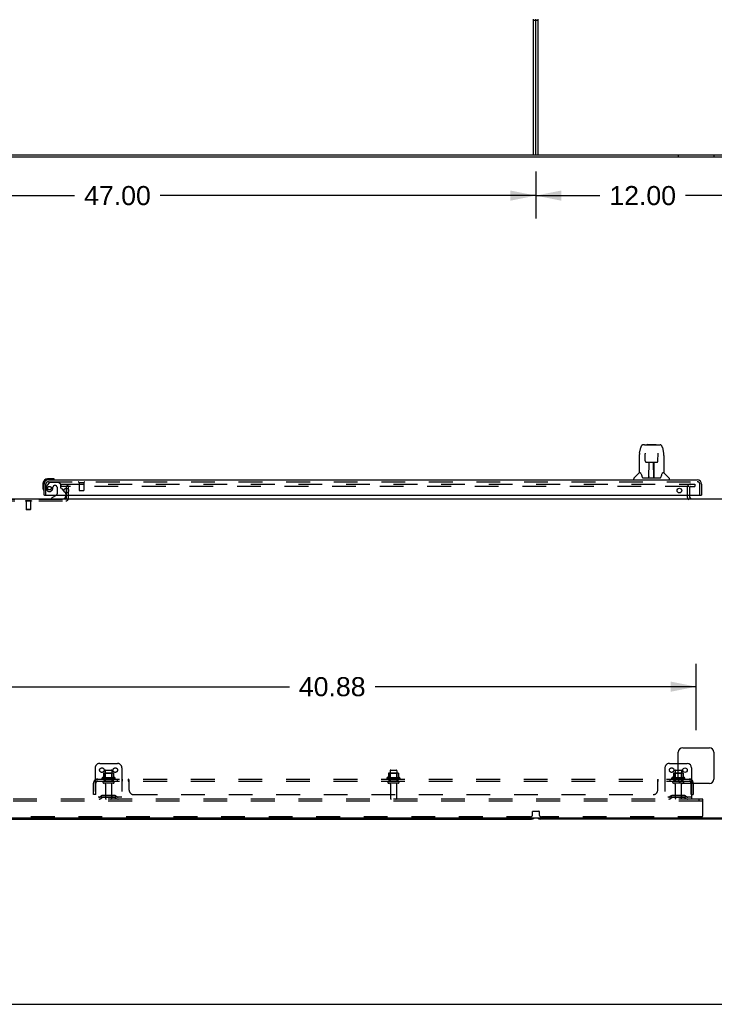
# Model space of a CAD drawing. Header units: inches. Extents: x 0 to 243, y 0 to 157.
# Tile 14 of 28: x 154 to 193, y 0 to 55. Entities that reach past the tile are written whole.
import ezdxf

# ---------------------------------------------------------------- set-up
doc = ezdxf.new("R2010")
doc.units = ezdxf.units.IN
doc.header["$LTSCALE"] = 13.357143
doc.header["$MEASUREMENT"] = 0
doc.linetypes.add('HIDDEN', pattern=[0.2, 0.1, -0.1])
doc.layers.get('0').update_dxf_attribs({"linetype": 'CONTINUOUS'})
for name, color, linetype in [('DEFAULT_2', 8, 'HIDDEN'), ('DIMENSIONS', 7, 'CONTINUOUS'), ('MAIN_DOOR_ASSEMBLY', 7, 'CONTINUOUS'), ('SUBPANELS', 7, 'CONTINUOUS')]:
    doc.layers.add(name, color=color, linetype=linetype)
doc.styles.get("Standard").update_dxf_attribs({"font": 'arial.ttf'})
doc.dimstyles.new('DIMSTYLE_1', dxfattribs={"dimtxt": 1.071429, "dimasz": 1.428571, "dimexe": 0.09, "dimexo": 0.07, "dimgap": 0.0375, "dimtad": 0, "dimtih": 1, "dimtoh": 1, "dimzin": 4, "dimdsep": 46, "dimtxsty": 'Standard', "dimblk": '_FILLED', "dimblk1": '_FILLED', "dimblk2": '_FILLED', "dimcen": 0.09, "dimazin": 1, "dimtfac": 1, "dimtdec": 3, "dimtofl": 0, "dimtmove": 0, "dimatfit": 3, "dimldrblk": '_FILLED', "dimfxl": 0, "dimtolj": 1, "dimtzin": 4, "dimarcsym": 0})

# ---------------------------------------------------------------- blocks, each defined once
blk = doc.blocks.new('_FILLED')
at = {"color": 0, "linetype": 'ByBlock'}
blk.add_solid([(0, 0), (-1, 0.2), (-1, -0.2)], dxfattribs=at)
blk = doc.blocks.new('*D1')
at = {"layer": 'DIMENSIONS', "color": 2, "linetype": 'Continuous'}
for p, q in [((183.166, 46.788), (183.166, 44.151)), ((195.166, 46.85), (195.166, 44.151)), ((183.166, 45.437), (186.758, 45.437)), ((195.166, 45.437), (191.573, 45.437))]:
    blk.add_line(p, q, dxfattribs=at)
at = {"layer": 'DIMENSIONS', "color": 2, "linetype": 'Continuous', "xscale": 1.4285714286, "yscale": 1.4285714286, "zscale": 1.4285714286, "rotation": 180}
blk.add_blockref('_FILLED', (183.166, 45.437), dxfattribs=at)
at = {"layer": 'DIMENSIONS', "color": 2, "linetype": 'Continuous', "xscale": 1.4285714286, "yscale": 1.4285714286, "zscale": 1.4285714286}
blk.add_blockref('_FILLED', (195.166, 45.437), dxfattribs=at)
at = {"layer": 'DIMENSIONS', "color": 2, "linetype": 'Continuous', "insert": (189.166, 45.973), "char_height": 1.0714, "width": 3.74403, "attachment_point": 2, "line_spacing_factor": 0.9}
blk.add_mtext('12.00', dxfattribs=at)
blk = doc.blocks.new('*D2')
at = {"layer": 'DIMENSIONS', "color": 2, "linetype": 'Continuous'}
for p, q in [((136.166, 46.788), (136.166, 44.151)), ((183.166, 46.788), (183.166, 44.151)), ((136.166, 45.437), (157.258, 45.437)), ((183.166, 45.437), (162.073, 45.437))]:
    blk.add_line(p, q, dxfattribs=at)
at = {"layer": 'DIMENSIONS', "color": 2, "linetype": 'Continuous', "xscale": 1.4285714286, "yscale": 1.4285714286, "zscale": 1.4285714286, "rotation": 180}
blk.add_blockref('_FILLED', (136.166, 45.437), dxfattribs=at)
at = {"layer": 'DIMENSIONS', "color": 2, "linetype": 'Continuous', "xscale": 1.4285714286, "yscale": 1.4285714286, "zscale": 1.4285714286}
blk.add_blockref('_FILLED', (183.166, 45.437), dxfattribs=at)
at = {"layer": 'DIMENSIONS', "color": 2, "linetype": 'Continuous', "insert": (159.666, 45.973), "char_height": 1.0714, "width": 3.74403, "attachment_point": 2, "line_spacing_factor": 0.9}
blk.add_mtext('47.00', dxfattribs=at)
blk = doc.blocks.new('*D23')
at = {"layer": 'DIMENSIONS', "color": 2, "linetype": 'Continuous'}
for p, q in [((151.291, 15.408), (151.291, 19.132)), ((192.166, 15.408), (192.166, 19.132)), ((151.291, 17.846), (169.321, 17.846)), ((192.166, 17.846), (174.136, 17.846))]:
    blk.add_line(p, q, dxfattribs=at)
at = {"layer": 'DIMENSIONS', "color": 2, "linetype": 'Continuous', "xscale": 1.4285714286, "yscale": 1.4285714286, "zscale": 1.4285714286, "rotation": 180}
blk.add_blockref('_FILLED', (151.291, 17.846), dxfattribs=at)
at = {"layer": 'DIMENSIONS', "color": 2, "linetype": 'Continuous', "xscale": 1.4285714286, "yscale": 1.4285714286, "zscale": 1.4285714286}
blk.add_blockref('_FILLED', (192.166, 17.846), dxfattribs=at)
at = {"layer": 'DIMENSIONS', "color": 2, "linetype": 'Continuous', "insert": (171.728, 18.382), "char_height": 1.0714, "width": 3.74403, "attachment_point": 2, "line_spacing_factor": 0.9}
blk.add_mtext('40.88', dxfattribs=at)

msp = doc.modelspace()

# ---------------------------------------------------------------- linework, layer by layer
at = {"color": 3, "linetype": 'Continuous'}
msp.add_line((183.041, 47.725), (183.041, 55.35), dxfattribs=at)
at = {"color": 7, "linetype": 'Continuous'}
for p, q in [((183.166, 47.725), (183.166, 55.35)), ((183.291, 47.725), (183.291, 55.35)), ((183.041, 55.288), (183.291, 55.288)), ((77.166, 47.725), (195.166, 47.725)), ((195.103, 47.6), (77.228, 47.6)), ((77.228, 28.408), (195.103, 28.408)), ((191.791, 28.612), (191.791, 28.533)), ((191.416, 14.408), (192.916, 14.408)), ((191.166, 12.658), (191.166, 14.158)), ((193.166, 14.158), (193.166, 12.658)), ((191.166, 13.533), (191.666, 13.533)), ((191.916, 13.283), (191.916, 12.408)), ((192.916, 12.408), (191.416, 12.408)), ((77.291, 10.47), (194.978, 10.47)), ((136.416, 10.408), (182.916, 10.408)), ((194.916, 10.408), (183.416, 10.408)), ((0, 0), (242.857, 0))]:
    msp.add_line(p, q, dxfattribs=at)
msp.add_circle((191.541, 13.158), 0.128, dxfattribs=at)
for centre, radius, start, end in [((191.916, 28.533), 0.125, 180, 270), ((191.416, 14.158), 0.25, 90, 180), ((192.916, 14.158), 0.25, 0, 90), ((191.666, 13.283), 0.25, 0, 90), ((191.416, 12.658), 0.25, 180, 270), ((192.916, 12.658), 0.25, 270, 360), ((182.916, 10.658), 0.25, 270, 311.404), ((183.416, 10.658), 0.25, 228.596, 270)]:
    msp.add_arc(centre, radius, start, end, dxfattribs=at)
at = {"layer": 'DEFAULT_2', "color": 8, "linetype": 'HIDDEN'}
for p, q in [((191.166, 47.725), (191.166, 47.6)), ((193.166, 47.725), (193.166, 47.6)), ((156.478, 29.22), (191.76, 29.22)), ((156.478, 29.22), (156.478, 29.095)), ((191.76, 29.095), (156.478, 29.095)), ((156.812, 28.437), (156.812, 29.045)), ((156.916, 28.437), (156.916, 29.045)), ((191.666, 29.033), (191.666, 28.533)), ((191.787, 29.22), (192.103, 29.22)), ((191.787, 29.095), (192.103, 29.095)), ((191.791, 29.033), (191.791, 28.612)), ((192.103, 29.22), (192.103, 29.095)), ((152.57, 28.387), (156.762, 28.387)), ((152.57, 28.283), (156.762, 28.283)), ((154.834, 28.287), (154.497, 28.287)), ((154.497, 28.287), (154.497, 28.269)), ((154.834, 28.269), (154.497, 28.269)), ((154.542, 28.269), (154.542, 27.797)), ((154.79, 28.269), (154.79, 27.797)), ((154.834, 28.287), (154.834, 28.269)), ((154.79, 27.797), (154.542, 27.797)), ((154.552, 27.787), (154.542, 27.797)), ((154.78, 27.787), (154.552, 27.787)), ((154.78, 27.787), (154.79, 27.797)), ((158.416, 13.283), (158.416, 11.533)), ((158.666, 13.533), (159.666, 13.533)), ((159.916, 13.283), (159.916, 11.533)), ((190.416, 13.283), (190.416, 11.533)), ((190.666, 13.533), (191.166, 13.533)), ((159.522, 12.728), (158.81, 12.728)), ((158.888, 12.983), (158.888, 12.755)), ((159.421, 12.994), (158.91, 12.994)), ((158.982, 12.974), (158.962, 12.994)), ((159.349, 12.974), (158.982, 12.974)), ((158.982, 12.678), (158.982, 12.974)), ((158.983, 13.128), (158.983, 12.533)), ((159.013, 13.158), (159.319, 13.158)), ((159.349, 13.128), (159.349, 12.533)), ((159.349, 12.974), (159.369, 12.994)), ((159.349, 12.678), (159.349, 12.974)), ((159.443, 12.983), (159.443, 12.755)), ((175.522, 12.728), (174.81, 12.728)), ((174.888, 12.983), (174.888, 12.755)), ((175.421, 12.994), (174.91, 12.994)), ((174.982, 12.974), (174.962, 12.994)), ((175.349, 12.974), (174.982, 12.974)), ((174.982, 12.678), (174.982, 12.974)), ((174.983, 13.128), (174.983, 12.533)), ((175.013, 13.158), (175.319, 13.158)), ((175.349, 13.128), (175.349, 12.533)), ((175.349, 12.974), (175.369, 12.994)), ((175.349, 12.678), (175.349, 12.974)), ((175.443, 12.983), (175.443, 12.755)), ((191.522, 12.728), (190.81, 12.728)), ((190.888, 12.983), (190.888, 12.755)), ((191.421, 12.994), (190.91, 12.994)), ((190.982, 12.974), (190.962, 12.994)), ((191.349, 12.974), (190.982, 12.974)), ((190.982, 12.678), (190.982, 12.974)), ((190.983, 13.128), (190.983, 12.533)), ((191.013, 13.158), (191.319, 13.158)), ((191.349, 13.128), (191.349, 12.533)), ((191.349, 12.974), (191.369, 12.994)), ((191.349, 12.678), (191.349, 12.974)), ((191.443, 12.983), (191.443, 12.755)), ((159.5, 12.658), (158.832, 12.658)), ((159.43, 12.533), (158.901, 12.533)), ((159.43, 12.427), (158.901, 12.427)), ((158.982, 12.678), (158.962, 12.658)), ((159.349, 12.678), (158.982, 12.678)), ((159, 12.364), (159, 11.563)), ((159.332, 12.364), (159.332, 11.563)), ((159.349, 12.678), (159.369, 12.658)), ((175.5, 12.658), (174.832, 12.658)), ((175.43, 12.533), (174.901, 12.533)), ((175.43, 12.427), (174.901, 12.427)), ((174.982, 12.678), (174.962, 12.658)), ((175.349, 12.678), (174.982, 12.678)), ((175, 12.364), (175, 11.563)), ((175.332, 12.364), (175.332, 11.563)), ((175.349, 12.678), (175.369, 12.658)), ((191.5, 12.658), (190.832, 12.658)), ((191.43, 12.533), (190.901, 12.533)), ((191.43, 12.427), (190.901, 12.427)), ((190.982, 12.678), (190.962, 12.658)), ((191.349, 12.678), (190.982, 12.678)), ((191, 12.364), (191, 11.563)), ((191.332, 12.364), (191.332, 11.563)), ((191.349, 12.678), (191.369, 12.658)), ((191.916, 12.408), (191.916, 11.533)), ((159.916, 11.637), (158.416, 11.637)), ((158.759, 11.705), (158.691, 11.656)), ((158.819, 11.621), (158.751, 11.572)), ((159.506, 11.727), (158.825, 11.727)), ((159.506, 11.623), (158.825, 11.623)), ((158.991, 11.727), (158.991, 11.623)), ((159.341, 11.727), (159.341, 11.623)), ((159.512, 11.621), (159.58, 11.572)), ((159.573, 11.705), (159.641, 11.656)), ((191.916, 11.637), (190.416, 11.637)), ((190.759, 11.705), (190.691, 11.656)), ((190.819, 11.621), (190.751, 11.572)), ((191.506, 11.727), (190.825, 11.727)), ((191.506, 11.623), (190.825, 11.623)), ((190.991, 11.727), (190.991, 11.623)), ((191.341, 11.727), (191.341, 11.623)), ((191.512, 11.621), (191.58, 11.572)), ((191.573, 11.705), (191.641, 11.656)), ((192.541, 11.533), (79.416, 11.533)), ((192.541, 11.408), (79.416, 11.408)), ((192.331, 11.408), (192.331, 11.533)), ((192.541, 11.408), (192.541, 11.533)), ((192.541, 10.595), (192.541, 11.408)), ((182.853, 10.533), (136.478, 10.533)), ((182.978, 10.658), (182.978, 10.825)), ((182.998, 10.845), (183.333, 10.845)), ((183.353, 10.825), (183.353, 10.658)), ((192.478, 10.533), (183.478, 10.533))]:
    msp.add_line(p, q, dxfattribs=at)
for centre in [(158.791, 13.158), (159.541, 13.158), (190.791, 13.158)]:
    msp.add_circle(centre, 0.128, dxfattribs=at)
for centre, radius, start, end in [((156.762, 29.045), 0.154, 0, 90), ((156.762, 29.045), 0.05, 0, 90), ((191.853, 29.033), 0.188, 90, 180), ((191.853, 29.033), 0.0625, 90, 180), ((156.762, 28.437), 0.154, 270, 360), ((156.762, 28.437), 0.05, 270, 360), ((191.916, 28.533), 0.25, 180, 229.2391), ((158.666, 13.283), 0.25, 90, 180), ((159.666, 13.283), 0.25, 0, 90), ((190.666, 13.283), 0.25, 90, 180), ((158.832, 12.696), 0.0384, 124.4497, 270), ((159.166, 12.127), 0.698, 113.9679, 120.6631), ((158.878, 12.774), 0.01, 293.9679, 360), ((158.898, 12.983), 0.01, 95.1938, 180), ((158.91, 12.852), 0.141, 90, 95.2081), ((159.013, 13.128), 0.03, 90, 180), ((159.319, 13.128), 0.03, 0, 90), ((159.421, 12.852), 0.141, 84.7919, 90), ((159.433, 12.983), 0.01, 0, 84.8062), ((159.453, 12.774), 0.01, 180, 246.0321), ((159.166, 12.127), 0.698, 59.3369, 66.0321), ((159.5, 12.696), 0.0384, 270, 55.5503), ((174.832, 12.696), 0.0384, 124.4497, 270), ((175.166, 12.127), 0.698, 113.9679, 120.6631), ((174.878, 12.774), 0.01, 293.9679, 360), ((174.898, 12.983), 0.01, 95.1938, 180), ((174.91, 12.852), 0.141, 90, 95.2081), ((175.013, 13.128), 0.03, 90, 180), ((175.319, 13.128), 0.03, 0, 90), ((175.421, 12.852), 0.141, 84.7919, 90), ((175.433, 12.983), 0.01, 0, 84.8062), ((175.453, 12.774), 0.01, 180, 246.0321), ((175.166, 12.127), 0.698, 59.3369, 66.0321), ((175.5, 12.696), 0.0384, 270, 55.5503), ((190.832, 12.696), 0.0384, 124.4497, 270), ((191.166, 12.127), 0.698, 113.9679, 120.6631), ((190.878, 12.774), 0.01, 293.9679, 360), ((190.898, 12.983), 0.01, 95.1938, 180), ((190.91, 12.852), 0.141, 90, 95.2081), ((191.013, 13.128), 0.03, 90, 180), ((191.319, 13.128), 0.03, 0, 90), ((191.421, 12.852), 0.141, 84.7919, 90), ((191.433, 12.983), 0.01, 0, 84.8062), ((191.453, 12.774), 0.01, 180, 246.0321), ((191.166, 12.127), 0.698, 59.3369, 66.0321), ((191.5, 12.696), 0.0384, 270, 55.5503), ((158.901, 12.48), 0.053, 90, 270), ((158.937, 12.364), 0.0625, 0, 90), ((159.394, 12.364), 0.0625, 90, 180), ((159.43, 12.48), 0.053, 270, 90), ((174.901, 12.48), 0.053, 90, 270), ((174.937, 12.364), 0.0625, 0, 90), ((175.394, 12.364), 0.0625, 90, 180), ((175.43, 12.48), 0.053, 270, 90), ((190.901, 12.48), 0.053, 90, 270), ((190.937, 12.364), 0.0625, 0, 90), ((191.394, 12.364), 0.0625, 90, 180), ((191.43, 12.48), 0.053, 270, 90), ((158.63, 11.741), 0.104, 270, 305.7539), ((158.825, 11.613), 0.114, 90, 125.7539), ((158.825, 11.613), 0.01, 90, 125.7539), ((159.506, 11.613), 0.114, 54.2461, 90), ((159.506, 11.613), 0.01, 54.2461, 90), ((159.702, 11.741), 0.104, 234.2461, 270), ((190.63, 11.741), 0.104, 270, 305.7539), ((190.825, 11.613), 0.114, 90, 125.7539), ((190.825, 11.613), 0.01, 90, 125.7539), ((191.506, 11.613), 0.114, 54.2461, 90), ((191.506, 11.613), 0.01, 54.2461, 90), ((191.702, 11.741), 0.104, 234.2461, 270), ((158.63, 11.741), 0.208, 270, 305.7539), ((159.03, 11.563), 0.03, 180, 270), ((159.302, 11.563), 0.03, 270, 360), ((159.702, 11.741), 0.208, 234.2461, 270), ((175.03, 11.563), 0.03, 180, 270), ((175.302, 11.563), 0.03, 270, 360), ((190.63, 11.741), 0.208, 270, 305.7539), ((191.03, 11.563), 0.03, 180, 270), ((191.302, 11.563), 0.03, 270, 360), ((191.702, 11.741), 0.208, 234.2461, 270), ((182.853, 10.658), 0.125, 270, 360), ((182.998, 10.825), 0.02, 90, 180), ((183.333, 10.825), 0.02, 0, 90), ((183.478, 10.658), 0.125, 180, 270), ((192.478, 10.595), 0.0625, 270, 360)]:
    msp.add_arc(centre, radius, start, end, dxfattribs=at)
at = {"layer": 'MAIN_DOOR_ASSEMBLY', "color": 7, "linetype": 'Continuous'}
for p, q in [((188.992, 30.974), (189.057, 31.28)), ((189.261, 31.434), (189.181, 31.434)), ((189.263, 31.434), (190.069, 31.434)), ((189.268, 31.434), (189.266, 31.434)), ((189.428, 31.454), (189.408, 31.434)), ((189.428, 31.454), (189.904, 31.454)), ((189.904, 31.454), (189.924, 31.434)), ((190.07, 31.434), (190.151, 31.434)), ((190.275, 31.28), (190.34, 30.974)), ((188.977, 30.831), (188.977, 29.859)), ((189.299, 30.922), (189.28, 30.922)), ((189.298, 30.958), (189.299, 30.955)), ((189.299, 30.955), (189.299, 30.951)), ((189.299, 30.951), (189.299, 30.943)), ((189.299, 30.943), (189.299, 30.932)), ((189.306, 30.528), (189.299, 30.932)), ((189.387, 30.45), (189.507, 30.45)), ((189.517, 29.604), (189.531, 30.451)), ((189.524, 30.035), (189.524, 30.45)), ((189.543, 30.451), (189.789, 30.451)), ((189.792, 29.584), (189.777, 30.451)), ((189.807, 29.584), (189.807, 30.45)), ((189.825, 30.45), (189.945, 30.45)), ((190.025, 30.528), (190.033, 30.94)), ((190.052, 30.922), (190.032, 30.922)), ((190.033, 30.948), (190.033, 30.953)), ((190.033, 30.94), (190.033, 30.948)), ((190.355, 30.831), (190.355, 29.859)), ((189.527, 30.225), (189.524, 30.225)), ((189.527, 30.214), (189.524, 30.214)), ((189.807, 30.225), (189.781, 30.225)), ((189.807, 30.214), (189.781, 30.214)), ((189.785, 29.985), (189.807, 29.985)), ((189.807, 29.981), (189.785, 29.981)), ((156, 29.526), (155.744, 29.526)), ((155.787, 29.466), (155.744, 29.466)), ((156.038, 29.523), (156, 29.526)), ((156.136, 29.479), (156.129, 29.481)), ((188.662, 29.466), (188.662, 29.528)), ((188.971, 29.854), (188.673, 29.556)), ((189.05, 29.859), (188.977, 29.859)), ((189.145, 29.607), (189.15, 29.6)), ((189.18, 29.584), (190.152, 29.584)), ((189.517, 29.656), (189.517, 29.63)), ((189.524, 29.584), (189.524, 29.588)), ((189.791, 29.63), (189.791, 29.656)), ((190.355, 29.859), (190.282, 29.859)), ((190.361, 29.854), (190.658, 29.556)), ((190.67, 29.466), (190.67, 29.528)), ((155.481, 29.263), (155.481, 29.006)), ((155.481, 29.006), (155.484, 28.968)), ((155.526, 28.877), (155.527, 28.871)), ((156.66, 28.839), (156.74, 28.758)), ((155.561, 28.612), (155.541, 28.612)), ((156.221, 28.585), (155.983, 28.447)), ((155.983, 28.408), (155.983, 28.447)), ((156.77, 28.612), (156.77, 28.565)), ((192.458, 28.612), (192.478, 28.612))]:
    msp.add_line(p, q, dxfattribs=at)
at = {"layer": 'MAIN_DOOR_ASSEMBLY', "color": 3, "linetype": 'Continuous'}
for p, q in [((155.787, 29.466), (192.232, 29.466)), ((155.541, 28.612), (155.541, 29.219)), ((192.478, 29.219), (192.478, 28.612)), ((155.561, 28.612), (192.458, 28.612))]:
    msp.add_line(p, q, dxfattribs=at)
at = {"layer": 'MAIN_DOOR_ASSEMBLY', "color": 8, "linetype": 'HIDDEN'}
for p, q in [((155.787, 29.362), (192.232, 29.362)), ((155.885, 29.341), (156.337, 29.341)), ((156.463, 29.215), (156.337, 29.341)), ((155.645, 28.612), (155.645, 29.219)), ((155.821, 29.307), (155.719, 29.163)), ((156.173, 29.149), (156.14, 29.149)), ((156.271, 29.051), (156.271, 28.671)), ((156.463, 29.215), (156.463, 29.036)), ((156.521, 28.977), (156.66, 28.839)), ((157.503, 29.319), (157.787, 29.319)), ((157.521, 29.319), (157.521, 28.872)), ((157.531, 28.862), (157.759, 28.862)), ((157.769, 29.319), (157.769, 28.872)), ((192.374, 28.612), (192.374, 29.219)), ((156.77, 28.687), (156.77, 28.612))]:
    msp.add_line(p, q, dxfattribs=at)
at = {"layer": 'MAIN_DOOR_ASSEMBLY', "color": 7, "linetype": 'Continuous'}
for points in [[(189.181, 31.434), (189.177, 31.434), (189.162, 31.432), (189.147, 31.427), (189.133, 31.421), (189.121, 31.412), (189.11, 31.402), (189.1, 31.391), (189.092, 31.379), (189.085, 31.365), (189.078, 31.35), (189.072, 31.334), (189.066, 31.315), (189.06, 31.294), (189.057, 31.28)], [(190.251, 31.357), (190.245, 31.369), (190.238, 31.381), (190.231, 31.391), (190.223, 31.401), (190.213, 31.41), (190.203, 31.418), (190.191, 31.425), (190.178, 31.43), (190.165, 31.433), (190.151, 31.434)], [(190.275, 31.28), (190.272, 31.292), (190.267, 31.311), (190.262, 31.328), (190.257, 31.343), (190.251, 31.357)], [(188.992, 30.974), (188.986, 30.942), (188.98, 30.9), (188.977, 30.858), (188.977, 30.831)], [(189.298, 30.963), (189.298, 30.963), (189.298, 30.963), (189.298, 30.963), (189.298, 30.962), (189.298, 30.961), (189.298, 30.96), (189.298, 30.958)], [(189.306, 30.528), (189.307, 30.516), (189.311, 30.503), (189.316, 30.491), (189.323, 30.48), (189.332, 30.47), (189.343, 30.462), (189.354, 30.456), (189.366, 30.452), (189.378, 30.45), (189.385, 30.45)], [(189.507, 30.45), (189.51, 30.45), (189.519, 30.45), (189.528, 30.451), (189.536, 30.451), (189.543, 30.451)], [(189.789, 30.451), (189.797, 30.451), (189.806, 30.45), (189.814, 30.45), (189.823, 30.45), (189.825, 30.45)], [(189.946, 30.45), (189.955, 30.45), (189.967, 30.453), (189.979, 30.457), (189.99, 30.463), (190, 30.471), (190.009, 30.481), (190.016, 30.492), (190.021, 30.504), (190.024, 30.517), (190.025, 30.528)], [(190.033, 30.953), (190.033, 30.957), (190.033, 30.958), (190.033, 30.96), (190.033, 30.961), (190.033, 30.962), (190.033, 30.963), (190.033, 30.963)], [(190.355, 30.831), (190.354, 30.858), (190.351, 30.901), (190.345, 30.943), (190.34, 30.974)], [(189.046, 29.859), (189.052, 29.85), (189.066, 29.822), (189.081, 29.786), (189.096, 29.744), (189.113, 29.695), (189.127, 29.647)], [(189.127, 29.647), (189.13, 29.639), (189.135, 29.627), (189.139, 29.616), (189.145, 29.607)], [(189.15, 29.6), (189.156, 29.594), (189.163, 29.589), (189.17, 29.585), (189.178, 29.584), (189.18, 29.584)], [(190.152, 29.584), (190.153, 29.584), (190.161, 29.585), (190.168, 29.588), (190.175, 29.593)], [(190.175, 29.593), (190.181, 29.599), (190.187, 29.607)], [(190.187, 29.607), (190.192, 29.616), (190.197, 29.626), (190.202, 29.639), (190.204, 29.647)], [(190.204, 29.647), (190.218, 29.693), (190.235, 29.741), (190.25, 29.784), (190.265, 29.82), (190.279, 29.849), (190.285, 29.859)]]:
    msp.add_lwpolyline(points, dxfattribs=at)
at = {"layer": 'MAIN_DOOR_ASSEMBLY', "color": 8, "linetype": 'HIDDEN'}
msp.add_circle((155.845, 28.999), 0.101, dxfattribs=at)
at = {"layer": 'MAIN_DOOR_ASSEMBLY', "color": 3, "linetype": 'Continuous'}
for centre in [(156.791, 28.862), (191.228, 28.862)]:
    msp.add_circle(centre, 0.133, dxfattribs=at)
at = {"layer": 'MAIN_DOOR_ASSEMBLY', "color": 7, "linetype": 'Continuous'}
for centre, radius, start, end in [((155.744, 29.263), 0.263, 90, 180), ((155.744, 29.263), 0.203, 90, 180), ((156, 29.276), 0.25, 59.1101, 90), ((156.121, 29.481), 0.015, 270, 353.6204), ((156.121, 29.477), 0.015, 6.3796, 59.1101), ((188.701, 29.528), 0.0394, 135, 180), ((188.985, 29.84), 0.0197, 90, 135), ((189.536, 29.603), 0.0197, 179, 270), ((189.536, 29.603), 0.0197, 260.739, 269.9232), ((189.772, 29.603), 0.0197, 270, 1), ((189.772, 29.603), 0.0197, 270.0771, 272.6469), ((190.347, 29.84), 0.0197, 45, 90), ((190.63, 29.528), 0.0394, 0, 45), ((155.731, 29.006), 0.25, 180, 210.8899), ((155.529, 28.886), 0.015, 210.8899, 263.6204), ((155.526, 28.886), 0.015, 276.3796, 360), ((156.171, 28.671), 0.1, 300.092, 323.4532), ((156.613, 28.565), 0.157, 270, 360), ((156.67, 28.687), 0.1, 27.0175, 45)]:
    msp.add_arc(centre, radius, start, end, dxfattribs=at)
at = {"layer": 'MAIN_DOOR_ASSEMBLY', "color": 3, "linetype": 'Continuous'}
for centre, start, end in [((155.787, 29.219), 90, 180), ((192.232, 29.219), 0, 90)]:
    msp.add_arc(centre, 0.246, start, end, dxfattribs=at)
at = {"layer": 'MAIN_DOOR_ASSEMBLY', "color": 8, "linetype": 'HIDDEN'}
for centre, radius, start, end in [((155.787, 29.219), 0.142, 90, 180), ((155.885, 29.262), 0.079, 90, 144.9), ((157.503, 29.34), 0.0215, 90, 270), ((157.787, 29.34), 0.0215, 270, 90), ((192.232, 29.219), 0.142, 0, 90), ((155.845, 28.999), 0.187, 163.1561, 342.1518), ((156.035, 28.941), 0.386, 144.9, 163.1561), ((155.649, 29.062), 0.393, 342.0702, 358.3395), ((156.14, 29.051), 0.098, 90, 180), ((156.173, 29.051), 0.098, 0, 90), ((156.502, 29.036), 0.039, 180, 248.3904), ((156.451, 28.906), 0.1, 45, 68.3904), ((157.531, 28.872), 0.01, 180, 270), ((157.759, 28.872), 0.01, 270, 360), ((156.171, 28.671), 0.1, 323.4532, 360), ((156.67, 28.687), 0.1, 0, 27.0175)]:
    msp.add_arc(centre, radius, start, end, dxfattribs=at)
at = {"layer": 'MAIN_DOOR_ASSEMBLY', "color": 7, "linetype": 'Continuous'}
for centre, major_axis, start_param, end_param in [((189.516, 29.623), (0, 0.0394), -2.940151, -2.835726), ((189.792, 29.623), (0.0394, 0), -1.875951, -1.570796)]:
    msp.add_ellipse(centre, major_axis=major_axis, ratio=1, start_param=start_param, end_param=end_param, dxfattribs=at)
at = {"layer": 'SUBPANELS', "color": 8, "linetype": 'HIDDEN'}
for p, q in [((158.322, 11.783), (158.322, 12.421)), ((158.408, 12.604), (158.488, 12.507)), ((158.447, 12.658), (191.885, 12.658)), ((158.447, 12.533), (158.447, 12.658)), ((158.447, 12.592), (158.447, 12.589)), ((158.447, 12.533), (191.885, 12.533)), ((158.447, 11.783), (158.447, 12.421)), ((158.916, 12.658), (158.916, 12.533)), ((159.416, 12.658), (159.416, 12.533)), ((159.644, 12.658), (159.644, 12.533)), ((159.925, 12.658), (159.925, 12.533)), ((160.287, 12.533), (160.287, 12.658)), ((160.288, 12.532), (160.287, 12.533)), ((160.292, 12.53), (160.291, 12.531)), ((160.322, 12.033), (160.322, 12.604)), ((174.916, 12.658), (174.916, 12.533)), ((175.416, 12.658), (175.416, 12.533)), ((190.01, 12.033), (190.01, 12.604)), ((190.04, 12.657), (190.042, 12.657)), ((190.043, 12.658), (190.045, 12.658)), ((190.045, 12.533), (190.045, 12.658)), ((190.407, 12.658), (190.407, 12.533)), ((190.688, 12.658), (190.688, 12.533)), ((190.916, 12.658), (190.916, 12.533)), ((191.416, 12.658), (191.416, 12.533)), ((191.916, 12.595), (191.844, 12.507)), ((191.885, 12.533), (191.885, 12.658)), ((191.885, 11.783), (191.885, 12.421)), ((192.01, 12.408), (192.01, 11.783)), ((158.447, 11.783), (158.322, 11.783)), ((160.572, 11.783), (189.76, 11.783)), ((191.885, 11.783), (192.01, 11.783))]:
    msp.add_line(p, q, dxfattribs=at)
at = {"layer": 'SUBPANELS', "color": 7, "linetype": 'Continuous'}
msp.add_line((191.923, 12.604), (191.916, 12.595), dxfattribs=at)
at = {"layer": 'SUBPANELS', "color": 3, "linetype": 'Continuous'}
msp.add_line((192.01, 12.421), (192.01, 12.408), dxfattribs=at)
at = {"layer": 'SUBPANELS', "color": 8, "linetype": 'HIDDEN'}
for points in [[(158.408, 12.604), (158.411, 12.606), (158.413, 12.608), (158.415, 12.611), (158.417, 12.614), (158.419, 12.617), (158.42, 12.621), (158.422, 12.624), (158.424, 12.628)], [(158.424, 12.628), (158.427, 12.635), (158.428, 12.638), (158.43, 12.642), (158.431, 12.645), (158.433, 12.647), (158.435, 12.65), (158.437, 12.652), (158.438, 12.654), (158.44, 12.656), (158.442, 12.657), (158.444, 12.657), (158.446, 12.658), (158.447, 12.658)], [(158.47, 12.529), (158.47, 12.529), (158.47, 12.529), (158.47, 12.529), (158.47, 12.529), (158.469, 12.529), (158.469, 12.53), (158.469, 12.53), (158.469, 12.531), (158.468, 12.531), (158.468, 12.532), (158.468, 12.532), (158.467, 12.533), (158.467, 12.534), (158.467, 12.534), (158.466, 12.535), (158.466, 12.536), (158.466, 12.536), (158.465, 12.537), (158.465, 12.538), (158.465, 12.538), (158.464, 12.539), (158.464, 12.54), (158.464, 12.54), (158.463, 12.541), (158.463, 12.542), (158.462, 12.543), (158.462, 12.543), (158.462, 12.544), (158.461, 12.545), (158.461, 12.546), (158.461, 12.547), (158.46, 12.547), (158.46, 12.548), (158.46, 12.549), (158.459, 12.55), (158.459, 12.551), (158.458, 12.552), (158.458, 12.553), (158.458, 12.553), (158.457, 12.554), (158.457, 12.555), (158.457, 12.556), (158.456, 12.557), (158.456, 12.558), (158.455, 12.559), (158.455, 12.56), (158.455, 12.561), (158.454, 12.563), (158.454, 12.564), (158.454, 12.565), (158.453, 12.566), (158.453, 12.567), (158.453, 12.568), (158.452, 12.569), (158.452, 12.57), (158.452, 12.571), (158.451, 12.572), (158.451, 12.573), (158.451, 12.574), (158.45, 12.576), (158.45, 12.577), (158.45, 12.578), (158.45, 12.579), (158.449, 12.58), (158.449, 12.581), (158.449, 12.582), (158.449, 12.582), (158.448, 12.583), (158.448, 12.584), (158.448, 12.585), (158.448, 12.586), (158.448, 12.587), (158.448, 12.588), (158.447, 12.589), (158.447, 12.59), (158.447, 12.59), (158.447, 12.591), (158.447, 12.591), (158.447, 12.592), (158.447, 12.592), (158.447, 12.592)], [(158.474, 12.515), (158.471, 12.518), (158.469, 12.52), (158.466, 12.522), (158.464, 12.524), (158.462, 12.526), (158.459, 12.528), (158.457, 12.529), (158.455, 12.53), (158.453, 12.531), (158.451, 12.532), (158.449, 12.532), (158.447, 12.533)], [(158.467, 12.533), (158.467, 12.532), (158.468, 12.532), (158.468, 12.531), (158.468, 12.531), (158.469, 12.53), (158.469, 12.53), (158.469, 12.529), (158.47, 12.529), (158.47, 12.529), (158.47, 12.529), (158.47, 12.529)], [(158.488, 12.507), (158.487, 12.507), (158.486, 12.507), (158.486, 12.507), (158.485, 12.507), (158.484, 12.507), (158.482, 12.508), (158.481, 12.509), (158.48, 12.51), (158.478, 12.511), (158.476, 12.513), (158.474, 12.515)], [(160.29, 12.657), (160.288, 12.658), (160.287, 12.658)], [(160.305, 12.638), (160.303, 12.642), (160.302, 12.645), (160.3, 12.647), (160.299, 12.65), (160.297, 12.652), (160.295, 12.654), (160.293, 12.656), (160.291, 12.657), (160.29, 12.657), (160.288, 12.658), (160.287, 12.658)], [(160.302, 12.518), (160.3, 12.522), (160.298, 12.524), (160.297, 12.526), (160.295, 12.528), (160.294, 12.529), (160.292, 12.53), (160.291, 12.531), (160.29, 12.532), (160.288, 12.532), (160.287, 12.533)], [(160.302, 12.645), (160.3, 12.647), (160.299, 12.65), (160.297, 12.652), (160.295, 12.654), (160.293, 12.656), (160.291, 12.657)], [(160.298, 12.524), (160.297, 12.526), (160.295, 12.528), (160.294, 12.529)], [(160.322, 12.507), (160.32, 12.507), (160.319, 12.507), (160.317, 12.507), (160.315, 12.507), (160.314, 12.507), (160.312, 12.508), (160.311, 12.509), (160.309, 12.51), (160.308, 12.511), (160.306, 12.513), (160.305, 12.515), (160.304, 12.516), (160.302, 12.518)], [(160.32, 12.507), (160.319, 12.507), (160.317, 12.507), (160.315, 12.507), (160.314, 12.507), (160.312, 12.508), (160.311, 12.509), (160.309, 12.51), (160.308, 12.511), (160.306, 12.513), (160.305, 12.515), (160.304, 12.516)], [(160.308, 12.632), (160.307, 12.635), (160.305, 12.638)], [(160.322, 12.604), (160.32, 12.606), (160.319, 12.608), (160.317, 12.611), (160.316, 12.614), (160.314, 12.617), (160.313, 12.621), (160.311, 12.624), (160.308, 12.632)], [(160.322, 12.604), (160.32, 12.606), (160.319, 12.608), (160.317, 12.611), (160.316, 12.614), (160.314, 12.617), (160.313, 12.621)], [(190.01, 12.604), (190.011, 12.606), (190.013, 12.608), (190.014, 12.611), (190.016, 12.614), (190.017, 12.617), (190.019, 12.621), (190.02, 12.624)], [(190.01, 12.604), (190.011, 12.606), (190.013, 12.608), (190.014, 12.611), (190.016, 12.614), (190.017, 12.617)], [(190.01, 12.507), (190.011, 12.507), (190.013, 12.507), (190.015, 12.507), (190.016, 12.507), (190.018, 12.507), (190.019, 12.508), (190.021, 12.509), (190.022, 12.51), (190.024, 12.511), (190.025, 12.513), (190.027, 12.515), (190.028, 12.516), (190.029, 12.518), (190.032, 12.522)], [(190.01, 12.507), (190.011, 12.507), (190.013, 12.507), (190.015, 12.507), (190.016, 12.507), (190.018, 12.507), (190.019, 12.508), (190.021, 12.509), (190.022, 12.51), (190.024, 12.511), (190.025, 12.513), (190.027, 12.515), (190.028, 12.516)], [(190.02, 12.624), (190.024, 12.632), (190.025, 12.635), (190.027, 12.638)], [(190.027, 12.638), (190.028, 12.642), (190.03, 12.645), (190.031, 12.647), (190.033, 12.65), (190.035, 12.652), (190.037, 12.654), (190.039, 12.656)], [(190.03, 12.645), (190.031, 12.647), (190.033, 12.65), (190.035, 12.652), (190.037, 12.654), (190.039, 12.656), (190.04, 12.657), (190.042, 12.657), (190.043, 12.658), (190.045, 12.658)], [(190.032, 12.522), (190.033, 12.524), (190.035, 12.526), (190.036, 12.528), (190.038, 12.529), (190.039, 12.53), (190.041, 12.531), (190.042, 12.532), (190.043, 12.532), (190.045, 12.533)], [(190.033, 12.524), (190.035, 12.526), (190.036, 12.528), (190.038, 12.529), (190.039, 12.53), (190.041, 12.531), (190.042, 12.532), (190.043, 12.532), (190.045, 12.533)], [(191.844, 12.507), (191.844, 12.507), (191.845, 12.507), (191.846, 12.507), (191.847, 12.507), (191.848, 12.507), (191.849, 12.508), (191.85, 12.509), (191.852, 12.51), (191.854, 12.511), (191.855, 12.513), (191.857, 12.515), (191.861, 12.518)], [(191.861, 12.518), (191.863, 12.52), (191.865, 12.522), (191.867, 12.524), (191.87, 12.526)], [(191.885, 12.592), (191.885, 12.592), (191.885, 12.592), (191.885, 12.592), (191.885, 12.592), (191.885, 12.592), (191.885, 12.591), (191.884, 12.591), (191.884, 12.59), (191.884, 12.59), (191.884, 12.589), (191.884, 12.589), (191.884, 12.588), (191.884, 12.587), (191.884, 12.587), (191.884, 12.586), (191.884, 12.585), (191.883, 12.585), (191.883, 12.584), (191.883, 12.583), (191.883, 12.583), (191.883, 12.582), (191.883, 12.581), (191.882, 12.58), (191.882, 12.58), (191.882, 12.579), (191.882, 12.578), (191.882, 12.577), (191.881, 12.576), (191.881, 12.576), (191.881, 12.575), (191.881, 12.574), (191.881, 12.573), (191.88, 12.572), (191.88, 12.572), (191.88, 12.571), (191.88, 12.57), (191.879, 12.569), (191.879, 12.568), (191.879, 12.567), (191.878, 12.566), (191.878, 12.565), (191.878, 12.565), (191.878, 12.564), (191.877, 12.563), (191.877, 12.562), (191.877, 12.561), (191.876, 12.56), (191.876, 12.559), (191.876, 12.558), (191.875, 12.557), (191.875, 12.556), (191.874, 12.555), (191.874, 12.554), (191.874, 12.553), (191.873, 12.552), (191.873, 12.551), (191.872, 12.55), (191.872, 12.549), (191.871, 12.548), (191.871, 12.547), (191.871, 12.546), (191.87, 12.545), (191.87, 12.544), (191.869, 12.543), (191.869, 12.543), (191.869, 12.542), (191.868, 12.541), (191.868, 12.54), (191.868, 12.539), (191.867, 12.539), (191.867, 12.538), (191.866, 12.537), (191.866, 12.536), (191.866, 12.536), (191.865, 12.535), (191.865, 12.534), (191.865, 12.534), (191.864, 12.533), (191.864, 12.532), (191.863, 12.532), (191.863, 12.531), (191.863, 12.531), (191.862, 12.53), (191.862, 12.53), (191.862, 12.529), (191.862, 12.529), (191.862, 12.529), (191.862, 12.529)], [(191.862, 12.529), (191.862, 12.529), (191.862, 12.529), (191.862, 12.529), (191.862, 12.529), (191.862, 12.529), (191.862, 12.53), (191.862, 12.53), (191.863, 12.53), (191.863, 12.531), (191.863, 12.531), (191.864, 12.532), (191.864, 12.532)], [(191.87, 12.526), (191.872, 12.528), (191.875, 12.529), (191.877, 12.53), (191.879, 12.531), (191.881, 12.532), (191.883, 12.532), (191.885, 12.533)], [(191.905, 12.635), (191.903, 12.638), (191.902, 12.642), (191.9, 12.645), (191.899, 12.647), (191.897, 12.65), (191.895, 12.652), (191.893, 12.654), (191.891, 12.656), (191.889, 12.657), (191.888, 12.657), (191.886, 12.658), (191.885, 12.658)], [(191.885, 12.589), (191.885, 12.59), (191.885, 12.591), (191.885, 12.591), (191.885, 12.591), (191.885, 12.592), (191.885, 12.592), (191.885, 12.592)], [(191.916, 12.612), (191.915, 12.614), (191.913, 12.617), (191.911, 12.621), (191.909, 12.624), (191.908, 12.628), (191.905, 12.635)]]:
    msp.add_lwpolyline(points, dxfattribs=at)
at = {"layer": 'SUBPANELS', "color": 3, "linetype": 'Continuous'}
msp.add_lwpolyline([(191.923, 12.604), (191.921, 12.606), (191.919, 12.608), (191.917, 12.611), (191.916, 12.612)], dxfattribs=at)
at = {"layer": 'SUBPANELS', "color": 8, "linetype": 'HIDDEN'}
for centre, radius, start, end in [((158.559, 12.421), 0.237, 90, 180), ((158.559, 12.421), 0.112, 90, 180), ((191.773, 12.421), 0.237, 50.5658, 90), ((191.773, 12.421), 0.112, 0, 90), ((160.572, 12.033), 0.25, 180, 270), ((189.76, 12.033), 0.25, 270, 360)]:
    msp.add_arc(centre, radius, start, end, dxfattribs=at)
at = {"layer": 'SUBPANELS', "color": 3, "linetype": 'Continuous'}
msp.add_arc((191.773, 12.421), 0.237, 0, 50.5658, dxfattribs=at)

# ---------------------------------------------------------------- dimensions: what is measured, and where the dimension line sits
at = {"layer": 'DIMENSIONS', "color": 2, "linetype": 'Continuous'}
for base, p1, p2, picture, middle in [((136.166, 45.437), (183.166, 46.858), (136.166, 46.858), '*D2', (159.638, 45.431)), ((183.166, 45.437), (195.166, 46.92), (183.166, 46.858), '*D1', (189.211, 45.431))]:
    dim = msp.add_linear_dim(base=base, p1=p1, p2=p2, angle=180, dimstyle='DIMSTYLE_1', dxfattribs=at)
    dim.commit()
    dim.dimension.update_dxf_attribs({"geometry": picture, "text_midpoint": middle, "dimtype": 160})
dim = msp.add_linear_dim(base=(192.16576476, 17.846111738), p1=(151.29076476, 15.337618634), p2=(192.16576476, 15.337618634), dimstyle='DIMSTYLE_1', dxfattribs=at)
dim.commit()
dim.dimension.update_dxf_attribs({"geometry": '*D23', "text_midpoint": (171.69811009, 17.840137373), "dimtype": 160})

doc.saveas('drawing.dxf')
